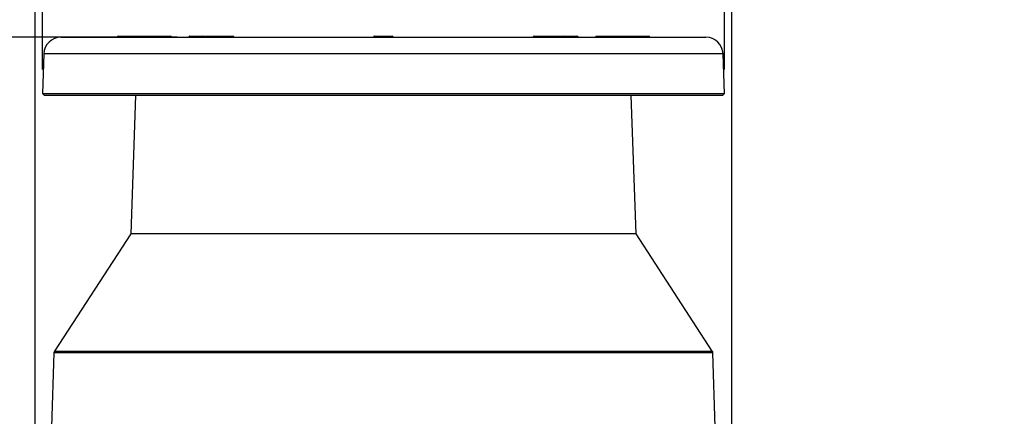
# Model space of a CAD drawing. Header units: millimetres. Extents: x 0 to 776, y 0 to 594.
# Tile 9 of 52: x 81 to 225, y 222 to 280. Entities that reach past the tile are written whole.
import ezdxf

# ---------------------------------------------------------------- set-up
doc = ezdxf.new("R2010")
doc.units = ezdxf.units.MM
doc.header["$LTSCALE"] = 2.75
doc.layers.add('DIMENSIONS', color=140, linetype='Continuous', lineweight=25)
doc.styles.add('SLDTEXTSTYLE0', font='TXT', dxfattribs={"width": 0.7})
doc.dimstyles.new('SLDDIMSTYLE0', dxfattribs={"dimtxt": 5.934521, "dimasz": 9.0805, "dimexe": 0, "dimexo": 0.0625, "dimgap": 1.48363, "dimtad": 0, "dimtih": 1, "dimtoh": 1, "dimdec": 1, "dimrnd": 1e-09, "dimzin": 4, "dimdsep": 46, "dimtxsty": 'SLDTEXTSTYLE0', "dimsah": 1, "dimcen": 0.09, "dimadec": 0, "dimazin": 1, "dimtfac": 1, "dimtdec": 1, "dimtofl": 0, "dimtmove": 0, "dimatfit": 3, "dimfxl": 0, "dimfrac": 2, "dimtolj": 1, "dimtzin": 12, "dimarcsym": 0})
doc.dimstyles.new('SLDDIMSTYLE1', dxfattribs={"dimtxt": 5.934521, "dimasz": 9.0805, "dimexe": 0, "dimexo": 0.0625, "dimgap": 1.48363, "dimtad": 0, "dimtih": 1, "dimtoh": 1, "dimdec": 1, "dimrnd": 1e-09, "dimzin": 12, "dimdsep": 46, "dimtxsty": 'SLDTEXTSTYLE0', "dimsah": 1, "dimcen": 0.09, "dimadec": 0, "dimazin": 3, "dimtfac": 1, "dimtdec": 1, "dimtofl": 0, "dimtmove": 0, "dimatfit": 3, "dimfxl": 0, "dimfrac": 2, "dimtolj": 1, "dimtzin": 12, "dimarcsym": 0})
doc.dimstyles.new('SLDDIMSTYLE2', dxfattribs={"dimtxt": 5.934521, "dimasz": 9.0805, "dimexe": 0, "dimexo": 0.0625, "dimgap": 1.48363, "dimtad": 0, "dimtih": 1, "dimtoh": 1, "dimdec": 1, "dimrnd": 1e-09, "dimzin": 12, "dimdsep": 46, "dimtxsty": 'SLDTEXTSTYLE0', "dimsah": 1, "dimcen": 0.09, "dimadec": 0, "dimazin": 3, "dimtfac": 1, "dimtdec": 1, "dimtmove": 0, "dimatfit": 0, "dimfxl": 0, "dimfrac": 2, "dimtolj": 1, "dimtzin": 12, "dimarcsym": 0})

# ---------------------------------------------------------------- blocks, each defined once
blk = doc.blocks.new('_D_1')
at = {"layer": 'DIMENSIONS'}
for p, q in [((91.75, 277.62), (55.62, 277.62)), ((64.35, 277.62), (64.35, 261.45)), ((55.54, 250.69), (53.54, 250.69)), ((53.54, 250.69), (53.54, 241.26)), ((73.17, 250.69), (75.16, 250.69)), ((75.16, 250.69), (75.16, 241.26)), ((53.54, 241.26), (55.54, 241.26)), ((75.16, 241.26), (73.17, 241.26)), ((64.35, 220.62), (64.35, 239.93)), ((80.68, 220.62), (55.62, 220.62))]:
    blk.add_line(p, q, dxfattribs=at)
for points in [[(64.35, 277.62), (62.96, 268.54), (65.75, 268.54)], [(64.35, 220.62), (65.75, 229.7), (62.96, 229.7)]]:
    blk.add_solid(points, dxfattribs=at)
at = {"layer": 'DIMENSIONS', "char_height": 5.821, "attachment_point": 1, "style": 'SLDTEXTSTYLE0'}
for s, insert in [('57.0', (55.54, 259.53)), ('2.24', (55.54, 248.77))]:
    blk.add_mtext(s, dxfattribs=dict(at, insert=insert))
blk = doc.blocks.new('_D_2')
at = {"layer": 'DIMENSIONS'}
for p, q in [((103.83, 277.62), (28.83, 277.62)), ((37.56, 277.62), (37.56, 217.16)), ((28.75, 206.4), (26.75, 206.4)), ((26.75, 206.4), (26.75, 196.97)), ((46.38, 206.4), (48.37, 206.4)), ((48.37, 206.4), (48.37, 196.97)), ((26.75, 196.97), (28.75, 196.97)), ((48.37, 196.97), (46.38, 196.97)), ((37.56, 125.62), (37.56, 195.64)), ((85.15, 125.62), (28.83, 125.62))]:
    blk.add_line(p, q, dxfattribs=at)
for points in [[(37.56, 277.62), (36.17, 268.54), (38.96, 268.54)], [(37.56, 125.62), (38.96, 134.7), (36.17, 134.7)]]:
    blk.add_solid(points, dxfattribs=at)
at = {"layer": 'DIMENSIONS', "char_height": 5.821, "attachment_point": 1, "style": 'SLDTEXTSTYLE0'}
for s, insert in [('152.0', (26.28, 215.23)), ('5.98', (28.75, 204.47))]:
    blk.add_mtext(s, dxfattribs=dict(at, insert=insert))
blk = doc.blocks.new('_D_3')
at = {"layer": 'DIMENSIONS'}
for p, q in [((84.09, 272.92), (84.09, 314)), ((183.93, 272.92), (183.93, 314)), ((84.09, 305.27), (117.35, 305.27)), ((123.16, 305.27), (121.17, 305.27)), ((121.17, 305.27), (121.17, 295.84)), ((140.8, 305.27), (142.79, 305.27)), ((142.79, 305.27), (142.79, 295.84)), ((183.93, 305.27), (146.61, 305.27)), ((121.17, 295.84), (123.16, 295.84)), ((142.79, 295.84), (140.8, 295.84))]:
    blk.add_line(p, q, dxfattribs=at)
for points in [[(84.09, 305.27), (93.17, 303.88), (93.17, 306.67)], [(183.93, 305.27), (174.85, 306.67), (174.85, 303.88)]]:
    blk.add_solid(points, dxfattribs=at)
at = {"layer": 'DIMENSIONS', "char_height": 5.821, "attachment_point": 1, "style": 'SLDTEXTSTYLE0'}
for s, insert in [('%%c', (118.68, 314.11)), ('99.8', (127.64, 314.11)), ('3.93', (123.16, 303.35))]:
    blk.add_mtext(s, dxfattribs=dict(at, insert=insert))
blk = doc.blocks.new('_D_4')
at = {"layer": 'DIMENSIONS'}
for p, q in [((183.93, 272.92), (183.93, 314)), ((185.01, 165.62), (185.01, 314)), ((183.93, 305.27), (166.47, 305.27)), ((185.01, 305.27), (197.23, 305.27)), ((205.27, 305.27), (203.28, 305.27)), ((203.28, 305.27), (203.28, 295.84)), ((222.91, 305.27), (224.9, 305.27)), ((224.9, 305.27), (224.9, 295.84)), ((203.28, 295.84), (205.27, 295.84)), ((224.9, 295.84), (222.91, 295.84))]:
    blk.add_line(p, q, dxfattribs=at)
for points in [[(183.93, 305.27), (174.85, 306.67), (174.85, 303.88)], [(185.01, 305.27), (194.09, 303.88), (194.09, 306.67)]]:
    blk.add_solid(points, dxfattribs=at)
at = {"layer": 'DIMENSIONS', "char_height": 5.821, "attachment_point": 1, "style": 'SLDTEXTSTYLE0'}
for s, insert in [('1.1', (207.74, 314.11)), ('0.04', (205.27, 303.35))]:
    blk.add_mtext(s, dxfattribs=dict(at, insert=insert))
blk = doc.blocks.new('_D_5')
at = {"layer": 'DIMENSIONS'}
for p, q in [((83.01, 165.62), (83.01, 314)), ((84.09, 272.92), (84.09, 314)), ((36.24, 305.27), (34.25, 305.27)), ((34.25, 305.27), (34.25, 295.84)), ((53.87, 305.27), (55.87, 305.27)), ((55.87, 305.27), (55.87, 295.84)), ((83.01, 305.27), (61.92, 305.27)), ((84.09, 305.27), (101.55, 305.27)), ((34.25, 295.84), (36.24, 295.84)), ((55.87, 295.84), (53.87, 295.84))]:
    blk.add_line(p, q, dxfattribs=at)
for points in [[(83.01, 305.27), (73.93, 306.67), (73.93, 303.88)], [(84.09, 305.27), (93.17, 303.88), (93.17, 306.67)]]:
    blk.add_solid(points, dxfattribs=at)
at = {"layer": 'DIMENSIONS', "char_height": 5.821, "attachment_point": 1, "style": 'SLDTEXTSTYLE0'}
for s, insert in [('1.1', (38.71, 314.11)), ('0.04', (36.24, 303.35))]:
    blk.add_mtext(s, dxfattribs=dict(at, insert=insert))
blk = doc.blocks.new('_D_6')
at = {"layer": 'DIMENSIONS'}
for p, q in [((83.01, 165.62), (83.01, 338.88)), ((185.01, 165.62), (185.01, 338.88)), ((83.01, 330.15), (115.12, 330.15)), ((123.16, 330.15), (121.17, 330.15)), ((121.17, 330.15), (121.17, 320.72)), ((140.8, 330.15), (142.79, 330.15)), ((142.79, 330.15), (142.79, 320.72)), ((185.01, 330.15), (148.84, 330.15)), ((121.17, 320.72), (123.16, 320.72)), ((142.79, 320.72), (140.8, 320.72))]:
    blk.add_line(p, q, dxfattribs=at)
for points in [[(83.01, 330.15), (92.09, 328.75), (92.09, 331.55)], [(185.01, 330.15), (175.93, 331.55), (175.93, 328.75)]]:
    blk.add_solid(points, dxfattribs=at)
at = {"layer": 'DIMENSIONS', "char_height": 5.821, "attachment_point": 1, "style": 'SLDTEXTSTYLE0'}
for s, insert in [('102.0', (120.69, 338.98)), ('4.02', (123.16, 328.22))]:
    blk.add_mtext(s, dxfattribs=dict(at, insert=insert))

msp = doc.modelspace()

# ---------------------------------------------------------------- linework, layer by layer
for p, q in [((86.79, 277.62), (181.23, 277.62)), ((95.2, 277.77), (95.21, 277.77)), ((95.21, 277.77), (102.79, 277.77)), ((102.79, 277.77), (102.8, 277.77)), ((105.67, 277.77), (105.68, 277.77)), ((105.68, 277.77), (107.46, 277.77)), ((107.46, 277.77), (107.47, 277.77)), ((107.47, 277.77), (111.94, 277.77)), ((131.12, 277.64), (131.12, 277.62)), ((131.13, 277.64), (131.13, 277.62)), ((131.25, 277.65), (131.25, 277.62)), ((132.36, 277.62), (132.36, 277.65)), ((132.75, 277.62), (132.75, 277.77)), ((132.75, 277.77), (135.27, 277.77)), ((135.27, 277.62), (135.27, 277.77)), ((135.27, 277.77), (135.28, 277.77)), ((136.8, 277.64), (136.8, 277.66)), ((136.81, 277.62), (136.81, 277.65)), ((136.91, 277.62), (136.91, 277.64)), ((156.08, 277.77), (160.55, 277.77)), ((160.56, 277.77), (162.34, 277.77)), ((162.35, 277.77), (162.35, 277.77)), ((165.22, 277.77), (172.81, 277.77)), ((172.81, 277.77), (172.82, 277.77)), ((84.29, 275.21), (84.09, 269.42)), ((134.01, 275.21), (84.29, 275.21)), ((183.73, 275.21), (134.01, 275.21)), ((183.93, 269.42), (183.73, 275.21)), ((84.09, 269.42), (84.38, 269.12)), ((84.09, 269.42), (183.93, 269.42)), ((183.64, 269.12), (84.38, 269.12)), ((97.73, 269.12), (97.02, 248.89)), ((171, 248.89), (170.29, 269.12)), ((183.64, 269.12), (183.93, 269.42)), ((97.02, 248.89), (85.87, 231.72)), ((171, 248.89), (97.02, 248.89)), ((182.15, 231.72), (171, 248.89)), ((85.78, 231.46), (85.43, 220.62)), ((182.23, 231.46), (85.78, 231.46)), ((85.87, 231.72), (182.15, 231.72)), ((182.59, 220.62), (182.23, 231.46))]:
    msp.add_line(p, q)
for centre, radius, start, end in [((86.79, 275.12), 2.5, 90, 178), ((95.2, 277.57), 0.2, 90, 165.5225), ((95.01, 277.65), 0.233, 352.7588, 31.2063), ((102.59, 277.65), 0.233, 352.7588, 31.2063), ((102.8, 277.57), 0.2, 14.4775, 90), ((105.7, 277.61), 0.161, 98.4999, 176.716), ((107.49, 277.61), 0.161, 98.4999, 176.716), ((107.46, 277.6), 0.173, 7.4549, 85.3681), ((111.94, 277.57), 0.2, 14.4775, 90), ((111.93, 277.6), 0.173, 7.4549, 85.3681), ((135.28, 277.57), 0.2, 14.4775, 90), ((156.09, 277.6), 0.173, 94.6319, 172.5451), ((160.56, 277.6), 0.173, 94.6319, 172.5451), ((160.53, 277.61), 0.161, 3.284, 81.5001), ((162.32, 277.61), 0.161, 3.284, 81.5001), ((165.42, 277.65), 0.233, 148.7937, 187.2412), ((173.01, 277.65), 0.233, 148.7937, 187.2412), ((172.82, 277.57), 0.2, 14.4775, 90), ((181.23, 275.12), 2.5, 2, 90), ((86.28, 231.44), 0.5, 147, 178.1), ((181.73, 231.44), 0.5, 1.9, 33)]:
    msp.add_arc(centre, radius, start, end)
for points, knots in [([(105.67, 277.77), (105.65, 277.77), (105.61, 277.77), (105.55, 277.73), (105.5, 277.69), (105.49, 277.64), (105.48, 277.62)], [0, 0, 0, 0, 0.242883, 0.499684, 0.756657, 1, 1, 1, 1]), ([(132.75, 277.77), (132.74, 277.77), (132.74, 277.77), (132.74, 277.77), (132.73, 277.77), (132.72, 277.77), (132.7, 277.77), (132.67, 277.76), (132.64, 277.75), (132.6, 277.72), (132.56, 277.68), (132.55, 277.64), (132.55, 277.62)], [0, 0, 0, 0, 0.017828, 0.0383777, 0.0631049, 0.0930916, 0.171386, 0.2778303, 0.4166613, 0.5912141, 0.7918516, 1, 1, 1, 1]), ([(156.08, 277.77), (156.07, 277.77), (156.05, 277.77), (156.02, 277.77), (155.99, 277.75), (155.95, 277.73), (155.91, 277.69), (155.89, 277.65), (155.88, 277.62)], [0, 0, 0, 0, 0.108671, 0.225019, 0.349887, 0.481104, 0.746644, 1, 1, 1, 1]), ([(160.56, 277.77), (160.56, 277.77), (160.56, 277.77), (160.55, 277.77), (160.55, 277.77), (160.55, 277.77), (160.55, 277.77), (160.55, 277.77), (160.55, 277.77), (160.55, 277.77), (160.55, 277.77)], [0, 0, 0, 0, 0.127387, 0.260121, 0.395526, 0.530291, 0.660897, 0.784152, 0.89765, 1, 1, 1, 1]), ([(162.54, 277.62), (162.53, 277.64), (162.52, 277.69), (162.47, 277.73), (162.41, 277.77), (162.37, 277.77), (162.35, 277.77)], [0, 0, 0, 0, 0.243343, 0.500316, 0.757117, 1, 1, 1, 1]), ([(165.22, 277.77), (165.22, 277.77), (165.22, 277.77), (165.21, 277.77), (165.2, 277.77), (165.19, 277.77), (165.16, 277.76), (165.13, 277.75), (165.1, 277.73), (165.07, 277.7), (165.04, 277.66), (165.03, 277.64), (165.03, 277.62)], [0, 0, 0, 0, 0.033448, 0.069828, 0.111146, 0.15892, 0.213618, 0.406358, 0.543602, 0.685999, 0.839204, 1, 1, 1, 1])]:
    msp.add_open_spline(points, degree=3, knots=knots)

# ---------------------------------------------------------------- dimensions: what is measured, and where the dimension line sits
at = {"layer": 'DIMENSIONS'}
for base, p1, p2, dimstyle, picture, middle in [((185.01, 330.15), (83.01, 162.12), (185.01, 162.12), 'SLDDIMSTYLE0', '_D_6', (131.98, 330.15)), ((84.09, 305.27), (83.01, 162.12), (84.09, 269.42), 'SLDDIMSTYLE2', '_D_5', (45.06, 305.27)), ((183.93, 305.27), (185.01, 162.12), (183.93, 269.42), 'SLDDIMSTYLE2', '_D_4', (214.09, 305.27))]:
    dim = msp.add_linear_dim(base=base, p1=p1, p2=p2, dimstyle=dimstyle, dxfattribs=at)
    dim.commit()
    dim.dimension.update_dxf_attribs({"geometry": picture, "text_midpoint": middle, "dimtype": 160})
dim = msp.add_linear_dim(base=(183.93, 305.27), p1=(84.09, 269.42), p2=(183.93, 269.42), text='%%c<>', dimstyle='SLDDIMSTYLE1', dxfattribs=at)
dim.commit()
dim.dimension.update_dxf_attribs({"geometry": '_D_3', "text_midpoint": (131.98, 305.27), "dimtype": 160})
for base, p1, p2, picture, middle in [((37.56, 125.62), (107.33, 277.62), (88.64, 125.62), '_D_2', (37.56, 206.4)), ((64.35, 277.62), (84.18, 220.62), (95.24, 277.62), '_D_1', (64.35, 250.69))]:
    dim = msp.add_linear_dim(base=base, p1=p1, p2=p2, angle=90, dimstyle='SLDDIMSTYLE0', dxfattribs=at)
    dim.commit()
    dim.dimension.update_dxf_attribs({"geometry": picture, "text_midpoint": middle, "dimtype": 160})

doc.saveas('drawing.dxf')
